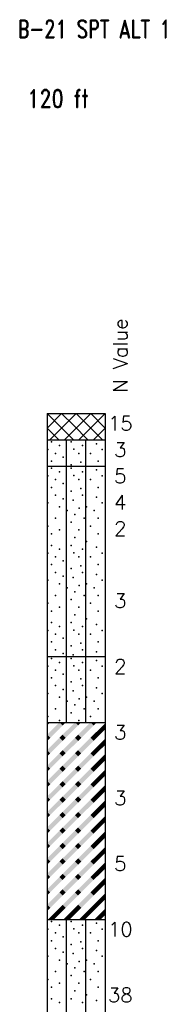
# Model space of a CAD drawing. Extents: x -973 to -50, y -112 to 38.
# Tile 7 of 16: x -658 to -648, y -37 to 37. Entities that reach past the tile are written whole.
import ezdxf
from ezdxf.enums import TextEntityAlignment as Align

# ---------------------------------------------------------------- set-up
doc = ezdxf.new("R2010")
doc.units = 0
doc.header["$MEASUREMENT"] = 0
doc.linetypes.add('SOLID', pattern=[0])
doc.layers.get('0').update_dxf_attribs({"linetype": 'SOLID'})
doc.styles.add('ROMAND', font='romand', dxfattribs={"height": 1})
doc.styles.get("Standard").update_dxf_attribs({"font": 'romans.shx'})

msp = doc.modelspace()

# ---------------------------------------------------------------- linework, layer by layer
for p, q in [((-656.194, 7.5), (-656.194, -92.5)), ((-656.194, 7.5), (-651.782, 7.5)), ((-656.194, 6.397), (-655.091, 7.5)), ((-656.194, 7.5), (-656.194, 7.5)), ((-656.194, 7.5), (-654.194, 5.5)), ((-655.988, 5.5), (-653.988, 7.5)), ((-655.091, 7.5), (-654.176, 6.585)), ((-654.885, 5.5), (-652.885, 7.5)), ((-653.988, 7.5), (-652.159, 5.671)), ((-653.782, 5.5), (-651.782, 7.5)), ((-652.885, 7.5), (-651.782, 6.397)), ((-651.782, 7.5), (-651.782, -92.5)), ((-651.782, 7.5), (-651.782, 7.5)), ((-656.194, 6.397), (-655.297, 5.5)), ((-654.176, 6.585), (-653.091, 5.5)), ((-652.679, 5.5), (-651.782, 6.397)), ((-656.194, 5.5), (-651.782, 5.5)), ((-654.724, 3.5), (-654.724, 5.5)), ((-653.253, 3.5), (-653.253, 5.5)), ((-652.159, 5.671), (-651.988, 5.5)), ((-656.194, 3.5), (-651.782, 3.5)), ((-654.724, -11), (-654.724, 3.5)), ((-653.253, -11), (-653.253, 3.5)), ((-656.194, -11), (-651.782, -11)), ((-654.724, -16), (-654.724, -11)), ((-653.253, -16), (-653.253, -11)), ((-656.194, -16), (-651.782, -16)), ((-656.194, -31), (-651.782, -31)), ((-654.724, -41), (-654.724, -31)), ((-653.253, -41), (-653.253, -31))]:
    msp.add_line(p, q)
for p in [(-655.849, 5.353), (-654.378, 5.353), (-656.143, 4.765), (-655.26, 5.059), (-654.176, 4.791), (-653.496, 5.059), (-652.44, 5.206), (-652.025, 4.765), (-655.849, 3.882), (-655.554, 4.471), (-654.966, 4.176), (-653.79, 4.471), (-653.641, 3.802), (-652.907, 4.471), (-652.319, 3.882), (-655.849, 3.353), (-655.26, 3.059), (-654.378, 3.588), (-654.378, 3.353), (-653.496, 3.059), (-652.44, 3.206), (-656.143, 2.765), (-655.554, 2.471), (-654.176, 2.791), (-653.79, 2.471), (-652.907, 2.471), (-652.025, 2.765), (-655.849, 1.882), (-654.966, 2.176), (-654.378, 1.588), (-653.641, 1.802), (-652.319, 1.882), (-655.554, 1.294), (-654.966, 1), (-654.216, 0.906), (-653.496, 1.294), (-652.453, 1.134), (-656.143, 0.706), (-655.26, 0.412), (-654.672, 0.118), (-653.761, 0.291), (-653.201, 0.412), (-652.613, 0.118), (-652.025, 0.706), (-655.554, -0.471), (-654.084, -0.176), (-653.387, -0.471), (-652.319, -0.471), (-656.143, -1.059), (-655.26, -1.353), (-654.378, -0.765), (-653.79, -1.353), (-652.907, -1.059), (-655.849, -1.647), (-654.084, -1.941), (-653.201, -2.235), (-652.319, -1.647), (-655.849, -2.529), (-655.26, -2.824), (-654.378, -2.529), (-653.496, -2.824), (-652.44, -2.676), (-656.143, -3.118), (-655.554, -3.412), (-654.966, -3.706), (-654.176, -3.091), (-653.79, -3.412), (-652.907, -3.412), (-652.025, -3.118), (-655.849, -4), (-654.378, -4.294), (-653.641, -4.08), (-652.319, -4), (-656.143, -5.176), (-655.554, -4.588), (-654.966, -4.882), (-654.216, -4.976), (-653.496, -4.588), (-652.453, -4.749), (-652.025, -5.176), (-655.26, -5.471), (-654.672, -5.765), (-653.761, -5.591), (-653.201, -5.471), (-652.613, -5.765), (-655.554, -6.353), (-654.378, -6.647), (-654.084, -6.059), (-653.387, -6.353), (-652.319, -6.353), (-656.143, -6.941), (-655.26, -7.235), (-653.79, -7.235), (-652.907, -6.941), (-655.849, -7.529), (-654.084, -7.824), (-653.201, -8.118), (-652.319, -7.529), (-655.849, -8.412), (-655.26, -8.706), (-654.378, -8.412), (-654.176, -8.973), (-653.496, -8.706), (-652.44, -8.559), (-656.143, -9), (-655.554, -9.294), (-654.966, -9.588), (-653.79, -9.294), (-652.907, -9.294), (-652.025, -9), (-655.849, -9.882), (-655.554, -10.471), (-654.378, -10.176), (-653.641, -9.963), (-653.496, -10.471), (-652.319, -9.882), (-655.849, -11.147), (-654.966, -10.765), (-654.378, -11.147), (-654.216, -10.858), (-652.453, -10.631), (-656.143, -11.735), (-655.26, -11.441), (-654.176, -11.709), (-653.496, -11.441), (-652.44, -11.294), (-652.025, -11.735), (-655.849, -12.618), (-655.554, -12.029), (-654.966, -12.324), (-653.79, -12.029), (-653.641, -12.698), (-652.907, -12.029), (-652.319, -12.618), (-655.554, -13.206), (-654.378, -12.912), (-653.496, -13.206), (-652.453, -13.366), (-656.143, -13.794), (-655.26, -14.088), (-654.966, -13.5), (-654.216, -13.594), (-653.761, -14.209), (-653.201, -14.088), (-652.025, -13.794), (-655.554, -14.971), (-654.672, -14.382), (-654.084, -14.676), (-653.387, -14.971), (-652.613, -14.382), (-652.319, -14.971), (-656.143, -15.559), (-654.378, -15.265), (-652.907, -15.559), (-655.26, -15.853), (-653.79, -15.853), (-655.849, -31.147), (-655.26, -31.441), (-654.378, -31.147), (-653.496, -31.441), (-652.44, -31.294), (-656.143, -31.735), (-655.554, -32.029), (-654.176, -31.709), (-653.79, -32.029), (-652.907, -32.029), (-652.025, -31.735), (-655.849, -32.618), (-654.966, -32.324), (-654.378, -32.912), (-653.641, -32.698), (-652.319, -32.618), (-655.554, -33.206), (-654.966, -33.5), (-654.216, -33.594), (-653.496, -33.206), (-652.453, -33.366), (-656.143, -33.794), (-655.26, -34.088), (-654.672, -34.382), (-653.761, -34.209), (-653.201, -34.088), (-652.613, -34.382), (-652.025, -33.794), (-655.554, -34.971), (-654.084, -34.676), (-653.387, -34.971), (-652.319, -34.971), (-656.143, -35.559), (-655.26, -35.853), (-654.378, -35.265), (-653.79, -35.853), (-652.907, -35.559), (-655.849, -36.147), (-654.084, -36.441), (-652.319, -36.147), (-655.849, -37.029), (-655.26, -37.324), (-654.378, -37.029), (-653.496, -37.324), (-653.201, -36.735), (-652.44, -37.176)]:
    msp.add_point(p)
for points in [[(-656.194, -16.941), (-655.018, -16.235), (-656.194, -16.941), (-655.253, -16)], [(-656.194, -16), (-655.959, -16), (-656.194, -16), (-656.194, -16.235)], [(-656.194, -16.941), (-655.959, -17.176), (-656.194, -16.941), (-655.018, -16.235)], [(-655.018, -16.235), (-655.018, -16), (-655.018, -16.235), (-655.253, -16)], [(-655.018, -16.941), (-653.841, -16.235), (-655.018, -16.941), (-654.076, -16)], [(-655.018, -16), (-654.782, -16), (-655.018, -16), (-655.018, -16.235)], [(-655.018, -16.941), (-654.782, -17.176), (-655.018, -16.941), (-653.841, -16.235)], [(-653.841, -16.235), (-653.841, -16), (-653.841, -16.235), (-654.076, -16)], [(-653.841, -16.941), (-652.665, -16.235), (-653.841, -16.941), (-652.9, -16)], [(-653.841, -16), (-653.606, -16), (-653.841, -16), (-653.841, -16.235)], [(-653.841, -16.941), (-653.606, -17.176), (-653.841, -16.941), (-652.665, -16.235)], [(-652.665, -16.235), (-652.665, -16), (-652.665, -16.235), (-652.9, -16)], [(-652.665, -16), (-652.429, -16), (-652.665, -16), (-652.665, -16.235)], [(-652.665, -16.941), (-651.782, -16.529), (-652.665, -16.941), (-651.782, -16.059)], [(-656.194, -16.941), (-656.194, -17.176), (-656.194, -16.941), (-655.959, -17.176)], [(-656.194, -18.118), (-655.018, -17.412), (-656.194, -18.118), (-655.253, -17.176)], [(-656.194, -17.176), (-655.959, -17.176), (-656.194, -17.176), (-656.194, -17.412)], [(-655.018, -16.941), (-655.018, -17.176), (-655.018, -16.941), (-655.253, -17.176)], [(-655.018, -17.412), (-655.018, -17.176), (-655.018, -17.412), (-655.253, -17.176)], [(-655.018, -16.941), (-655.018, -17.176), (-655.018, -16.941), (-654.782, -17.176)], [(-655.018, -18.118), (-653.841, -17.412), (-655.018, -18.118), (-654.076, -17.176)], [(-655.018, -17.176), (-654.782, -17.176), (-655.018, -17.176), (-655.018, -17.412)], [(-653.841, -16.941), (-653.841, -17.176), (-653.841, -16.941), (-654.076, -17.176)], [(-653.841, -17.412), (-653.841, -17.176), (-653.841, -17.412), (-654.076, -17.176)], [(-653.841, -16.941), (-653.841, -17.176), (-653.841, -16.941), (-653.606, -17.176)], [(-653.841, -18.118), (-652.665, -17.412), (-653.841, -18.118), (-652.9, -17.176)], [(-653.841, -17.176), (-653.606, -17.176), (-653.841, -17.176), (-653.841, -17.412)], [(-652.665, -16.941), (-652.665, -17.176), (-652.665, -16.941), (-652.9, -17.176)], [(-652.665, -17.412), (-652.665, -17.176), (-652.665, -17.412), (-652.9, -17.176)], [(-652.665, -16.941), (-652.429, -17.176), (-652.665, -16.941), (-651.782, -16.529)], [(-652.665, -16.941), (-652.665, -17.176), (-652.665, -16.941), (-652.429, -17.176)], [(-652.665, -17.176), (-652.429, -17.176), (-652.665, -17.176), (-652.665, -17.412)], [(-656.194, -18.118), (-655.959, -18.353), (-656.194, -18.118), (-655.018, -17.412)], [(-655.018, -18.118), (-654.782, -18.353), (-655.018, -18.118), (-653.841, -17.412)], [(-653.841, -18.118), (-653.606, -18.353), (-653.841, -18.118), (-652.665, -17.412)], [(-652.665, -18.118), (-651.782, -17.706), (-652.665, -18.118), (-651.782, -17.235)], [(-652.665, -18.118), (-652.429, -18.353), (-652.665, -18.118), (-651.782, -17.706)], [(-656.194, -18.118), (-656.194, -18.353), (-656.194, -18.118), (-655.959, -18.353)], [(-656.194, -19.294), (-655.018, -18.588), (-656.194, -19.294), (-655.253, -18.353)], [(-656.194, -18.353), (-655.959, -18.353), (-656.194, -18.353), (-656.194, -18.588)], [(-656.194, -19.294), (-655.959, -19.529), (-656.194, -19.294), (-655.018, -18.588)], [(-655.018, -18.118), (-655.018, -18.353), (-655.018, -18.118), (-655.253, -18.353)], [(-655.018, -18.588), (-655.018, -18.353), (-655.018, -18.588), (-655.253, -18.353)], [(-655.018, -18.118), (-655.018, -18.353), (-655.018, -18.118), (-654.782, -18.353)], [(-655.018, -19.294), (-653.841, -18.588), (-655.018, -19.294), (-654.076, -18.353)], [(-655.018, -18.353), (-654.782, -18.353), (-655.018, -18.353), (-655.018, -18.588)], [(-655.018, -19.294), (-654.782, -19.529), (-655.018, -19.294), (-653.841, -18.588)], [(-653.841, -18.118), (-653.841, -18.353), (-653.841, -18.118), (-654.076, -18.353)], [(-653.841, -18.588), (-653.841, -18.353), (-653.841, -18.588), (-654.076, -18.353)], [(-653.841, -18.118), (-653.841, -18.353), (-653.841, -18.118), (-653.606, -18.353)], [(-653.841, -19.294), (-652.665, -18.588), (-653.841, -19.294), (-652.9, -18.353)], [(-653.841, -18.353), (-653.606, -18.353), (-653.841, -18.353), (-653.841, -18.588)], [(-653.841, -19.294), (-653.606, -19.529), (-653.841, -19.294), (-652.665, -18.588)], [(-652.665, -18.118), (-652.665, -18.353), (-652.665, -18.118), (-652.9, -18.353)], [(-652.665, -18.588), (-652.665, -18.353), (-652.665, -18.588), (-652.9, -18.353)], [(-652.665, -18.118), (-652.665, -18.353), (-652.665, -18.118), (-652.429, -18.353)], [(-652.665, -18.353), (-652.429, -18.353), (-652.665, -18.353), (-652.665, -18.588)], [(-652.665, -19.294), (-651.782, -18.882), (-652.665, -19.294), (-651.782, -18.412)], [(-656.194, -19.294), (-656.194, -19.529), (-656.194, -19.294), (-655.959, -19.529)], [(-655.018, -19.294), (-655.018, -19.529), (-655.018, -19.294), (-655.253, -19.529)], [(-655.018, -19.294), (-655.018, -19.529), (-655.018, -19.294), (-654.782, -19.529)], [(-653.841, -19.294), (-653.841, -19.529), (-653.841, -19.294), (-654.076, -19.529)], [(-653.841, -19.294), (-653.841, -19.529), (-653.841, -19.294), (-653.606, -19.529)], [(-652.665, -19.294), (-652.665, -19.529), (-652.665, -19.294), (-652.9, -19.529)], [(-652.665, -19.294), (-652.429, -19.529), (-652.665, -19.294), (-651.782, -18.882)], [(-652.665, -19.294), (-652.665, -19.529), (-652.665, -19.294), (-652.429, -19.529)], [(-656.194, -20.471), (-655.018, -19.765), (-656.194, -20.471), (-655.253, -19.529)], [(-656.194, -19.529), (-655.959, -19.529), (-656.194, -19.529), (-656.194, -19.765)], [(-656.194, -20.471), (-655.959, -20.706), (-656.194, -20.471), (-655.018, -19.765)], [(-655.018, -19.765), (-655.018, -19.529), (-655.018, -19.765), (-655.253, -19.529)], [(-655.018, -20.471), (-653.841, -19.765), (-655.018, -20.471), (-654.076, -19.529)], [(-655.018, -19.529), (-654.782, -19.529), (-655.018, -19.529), (-655.018, -19.765)], [(-655.018, -20.471), (-654.782, -20.706), (-655.018, -20.471), (-653.841, -19.765)], [(-653.841, -19.765), (-653.841, -19.529), (-653.841, -19.765), (-654.076, -19.529)], [(-653.841, -20.471), (-652.665, -19.765), (-653.841, -20.471), (-652.9, -19.529)], [(-653.841, -19.529), (-653.606, -19.529), (-653.841, -19.529), (-653.841, -19.765)], [(-653.841, -20.471), (-653.606, -20.706), (-653.841, -20.471), (-652.665, -19.765)], [(-652.665, -19.765), (-652.665, -19.529), (-652.665, -19.765), (-652.9, -19.529)], [(-652.665, -19.529), (-652.429, -19.529), (-652.665, -19.529), (-652.665, -19.765)], [(-652.665, -20.471), (-651.782, -20.059), (-652.665, -20.471), (-651.782, -19.588)], [(-652.665, -20.471), (-652.429, -20.706), (-652.665, -20.471), (-651.782, -20.059)], [(-656.194, -20.471), (-656.194, -20.706), (-656.194, -20.471), (-655.959, -20.706)], [(-656.194, -21.647), (-655.018, -20.941), (-656.194, -21.647), (-655.253, -20.706)], [(-656.194, -20.706), (-655.959, -20.706), (-656.194, -20.706), (-656.194, -20.941)], [(-656.194, -21.647), (-655.959, -21.882), (-656.194, -21.647), (-655.018, -20.941)], [(-655.018, -20.471), (-655.018, -20.706), (-655.018, -20.471), (-655.253, -20.706)], [(-655.018, -20.941), (-655.018, -20.706), (-655.018, -20.941), (-655.253, -20.706)], [(-655.018, -20.471), (-655.018, -20.706), (-655.018, -20.471), (-654.782, -20.706)], [(-655.018, -21.647), (-653.841, -20.941), (-655.018, -21.647), (-654.076, -20.706)], [(-655.018, -20.706), (-654.782, -20.706), (-655.018, -20.706), (-655.018, -20.941)], [(-655.018, -21.647), (-654.782, -21.882), (-655.018, -21.647), (-653.841, -20.941)], [(-653.841, -20.471), (-653.841, -20.706), (-653.841, -20.471), (-654.076, -20.706)], [(-653.841, -20.941), (-653.841, -20.706), (-653.841, -20.941), (-654.076, -20.706)], [(-653.841, -20.471), (-653.841, -20.706), (-653.841, -20.471), (-653.606, -20.706)], [(-653.841, -21.647), (-652.665, -20.941), (-653.841, -21.647), (-652.9, -20.706)], [(-653.841, -20.706), (-653.606, -20.706), (-653.841, -20.706), (-653.841, -20.941)], [(-653.841, -21.647), (-653.606, -21.882), (-653.841, -21.647), (-652.665, -20.941)], [(-652.665, -20.471), (-652.665, -20.706), (-652.665, -20.471), (-652.9, -20.706)], [(-652.665, -20.941), (-652.665, -20.706), (-652.665, -20.941), (-652.9, -20.706)], [(-652.665, -20.471), (-652.665, -20.706), (-652.665, -20.471), (-652.429, -20.706)], [(-652.665, -20.706), (-652.429, -20.706), (-652.665, -20.706), (-652.665, -20.941)], [(-652.665, -21.647), (-651.782, -21.235), (-652.665, -21.647), (-651.782, -20.765)], [(-656.194, -21.647), (-656.194, -21.882), (-656.194, -21.647), (-655.959, -21.882)], [(-655.018, -21.647), (-655.018, -21.882), (-655.018, -21.647), (-655.253, -21.882)], [(-655.018, -21.647), (-655.018, -21.882), (-655.018, -21.647), (-654.782, -21.882)], [(-653.841, -21.647), (-653.841, -21.882), (-653.841, -21.647), (-654.076, -21.882)], [(-653.841, -21.647), (-653.841, -21.882), (-653.841, -21.647), (-653.606, -21.882)], [(-652.665, -21.647), (-652.665, -21.882), (-652.665, -21.647), (-652.9, -21.882)], [(-652.665, -21.647), (-652.429, -21.882), (-652.665, -21.647), (-651.782, -21.235)], [(-652.665, -21.647), (-652.665, -21.882), (-652.665, -21.647), (-652.429, -21.882)], [(-656.194, -22.824), (-655.018, -22.118), (-656.194, -22.824), (-655.253, -21.882)], [(-656.194, -21.882), (-655.959, -21.882), (-656.194, -21.882), (-656.194, -22.118)], [(-656.194, -22.824), (-655.959, -23.059), (-656.194, -22.824), (-655.018, -22.118)], [(-655.018, -22.118), (-655.018, -21.882), (-655.018, -22.118), (-655.253, -21.882)], [(-655.018, -22.824), (-653.841, -22.118), (-655.018, -22.824), (-654.076, -21.882)], [(-655.018, -21.882), (-654.782, -21.882), (-655.018, -21.882), (-655.018, -22.118)], [(-655.018, -22.824), (-654.782, -23.059), (-655.018, -22.824), (-653.841, -22.118)], [(-653.841, -22.118), (-653.841, -21.882), (-653.841, -22.118), (-654.076, -21.882)], [(-653.841, -22.824), (-652.665, -22.118), (-653.841, -22.824), (-652.9, -21.882)], [(-653.841, -21.882), (-653.606, -21.882), (-653.841, -21.882), (-653.841, -22.118)], [(-653.841, -22.824), (-653.606, -23.059), (-653.841, -22.824), (-652.665, -22.118)], [(-652.665, -22.118), (-652.665, -21.882), (-652.665, -22.118), (-652.9, -21.882)], [(-652.665, -21.882), (-652.429, -21.882), (-652.665, -21.882), (-652.665, -22.118)], [(-652.665, -22.824), (-651.782, -22.412), (-652.665, -22.824), (-651.782, -21.941)], [(-652.665, -22.824), (-652.429, -23.059), (-652.665, -22.824), (-651.782, -22.412)], [(-656.194, -22.824), (-656.194, -23.059), (-656.194, -22.824), (-655.959, -23.059)], [(-656.194, -24), (-655.018, -23.294), (-656.194, -24), (-655.253, -23.059)], [(-656.194, -23.059), (-655.959, -23.059), (-656.194, -23.059), (-656.194, -23.294)], [(-655.018, -22.824), (-655.018, -23.059), (-655.018, -22.824), (-655.253, -23.059)], [(-655.018, -23.294), (-655.018, -23.059), (-655.018, -23.294), (-655.253, -23.059)], [(-655.018, -22.824), (-655.018, -23.059), (-655.018, -22.824), (-654.782, -23.059)], [(-655.018, -24), (-653.841, -23.294), (-655.018, -24), (-654.076, -23.059)], [(-655.018, -23.059), (-654.782, -23.059), (-655.018, -23.059), (-655.018, -23.294)], [(-653.841, -22.824), (-653.841, -23.059), (-653.841, -22.824), (-654.076, -23.059)], [(-653.841, -23.294), (-653.841, -23.059), (-653.841, -23.294), (-654.076, -23.059)], [(-653.841, -22.824), (-653.841, -23.059), (-653.841, -22.824), (-653.606, -23.059)], [(-653.841, -24), (-652.665, -23.294), (-653.841, -24), (-652.9, -23.059)], [(-653.841, -23.059), (-653.606, -23.059), (-653.841, -23.059), (-653.841, -23.294)], [(-652.665, -22.824), (-652.665, -23.059), (-652.665, -22.824), (-652.9, -23.059)], [(-652.665, -23.294), (-652.665, -23.059), (-652.665, -23.294), (-652.9, -23.059)], [(-652.665, -22.824), (-652.665, -23.059), (-652.665, -22.824), (-652.429, -23.059)], [(-652.665, -23.059), (-652.429, -23.059), (-652.665, -23.059), (-652.665, -23.294)], [(-652.665, -24), (-651.782, -23.588), (-652.665, -24), (-651.782, -23.118)], [(-656.194, -24), (-655.959, -24.235), (-656.194, -24), (-655.018, -23.294)], [(-655.018, -24), (-654.782, -24.235), (-655.018, -24), (-653.841, -23.294)], [(-653.841, -24), (-653.606, -24.235), (-653.841, -24), (-652.665, -23.294)], [(-652.665, -24), (-652.429, -24.235), (-652.665, -24), (-651.782, -23.588)], [(-656.194, -24), (-656.194, -24.235), (-656.194, -24), (-655.959, -24.235)], [(-656.194, -25.176), (-655.018, -24.471), (-656.194, -25.176), (-655.253, -24.235)], [(-656.194, -24.235), (-655.959, -24.235), (-656.194, -24.235), (-656.194, -24.471)], [(-656.194, -25.176), (-655.959, -25.412), (-656.194, -25.176), (-655.018, -24.471)], [(-655.018, -24), (-655.018, -24.235), (-655.018, -24), (-655.253, -24.235)], [(-655.018, -24.471), (-655.018, -24.235), (-655.018, -24.471), (-655.253, -24.235)], [(-655.018, -24), (-655.018, -24.235), (-655.018, -24), (-654.782, -24.235)], [(-655.018, -25.176), (-653.841, -24.471), (-655.018, -25.176), (-654.076, -24.235)], [(-655.018, -24.235), (-654.782, -24.235), (-655.018, -24.235), (-655.018, -24.471)], [(-655.018, -25.176), (-654.782, -25.412), (-655.018, -25.176), (-653.841, -24.471)], [(-653.841, -24), (-653.841, -24.235), (-653.841, -24), (-654.076, -24.235)], [(-653.841, -24.471), (-653.841, -24.235), (-653.841, -24.471), (-654.076, -24.235)], [(-653.841, -24), (-653.841, -24.235), (-653.841, -24), (-653.606, -24.235)], [(-653.841, -25.176), (-652.665, -24.471), (-653.841, -25.176), (-652.9, -24.235)], [(-653.841, -24.235), (-653.606, -24.235), (-653.841, -24.235), (-653.841, -24.471)], [(-653.841, -25.176), (-653.606, -25.412), (-653.841, -25.176), (-652.665, -24.471)], [(-652.665, -24), (-652.665, -24.235), (-652.665, -24), (-652.9, -24.235)], [(-652.665, -24.471), (-652.665, -24.235), (-652.665, -24.471), (-652.9, -24.235)], [(-652.665, -24), (-652.665, -24.235), (-652.665, -24), (-652.429, -24.235)], [(-652.665, -24.235), (-652.429, -24.235), (-652.665, -24.235), (-652.665, -24.471)], [(-652.665, -25.176), (-651.782, -24.765), (-652.665, -25.176), (-651.782, -24.294)], [(-656.194, -25.176), (-656.194, -25.412), (-656.194, -25.176), (-655.959, -25.412)], [(-656.194, -26.353), (-655.018, -25.647), (-656.194, -26.353), (-655.253, -25.412)], [(-656.194, -25.412), (-655.959, -25.412), (-656.194, -25.412), (-656.194, -25.647)], [(-655.018, -25.176), (-655.018, -25.412), (-655.018, -25.176), (-655.253, -25.412)], [(-655.018, -25.647), (-655.018, -25.412), (-655.018, -25.647), (-655.253, -25.412)], [(-655.018, -25.176), (-655.018, -25.412), (-655.018, -25.176), (-654.782, -25.412)], [(-655.018, -26.353), (-653.841, -25.647), (-655.018, -26.353), (-654.076, -25.412)], [(-655.018, -25.412), (-654.782, -25.412), (-655.018, -25.412), (-655.018, -25.647)], [(-653.841, -25.176), (-653.841, -25.412), (-653.841, -25.176), (-654.076, -25.412)], [(-653.841, -25.647), (-653.841, -25.412), (-653.841, -25.647), (-654.076, -25.412)], [(-653.841, -25.176), (-653.841, -25.412), (-653.841, -25.176), (-653.606, -25.412)], [(-653.841, -26.353), (-652.665, -25.647), (-653.841, -26.353), (-652.9, -25.412)], [(-653.841, -25.412), (-653.606, -25.412), (-653.841, -25.412), (-653.841, -25.647)], [(-652.665, -25.176), (-652.665, -25.412), (-652.665, -25.176), (-652.9, -25.412)], [(-652.665, -25.647), (-652.665, -25.412), (-652.665, -25.647), (-652.9, -25.412)], [(-652.665, -25.176), (-652.429, -25.412), (-652.665, -25.176), (-651.782, -24.765)], [(-652.665, -25.176), (-652.665, -25.412), (-652.665, -25.176), (-652.429, -25.412)], [(-652.665, -25.412), (-652.429, -25.412), (-652.665, -25.412), (-652.665, -25.647)], [(-652.665, -26.353), (-651.782, -25.941), (-652.665, -26.353), (-651.782, -25.471)], [(-656.194, -26.353), (-655.959, -26.588), (-656.194, -26.353), (-655.018, -25.647)], [(-655.018, -26.353), (-654.782, -26.588), (-655.018, -26.353), (-653.841, -25.647)], [(-653.841, -26.353), (-653.606, -26.588), (-653.841, -26.353), (-652.665, -25.647)], [(-652.665, -26.353), (-652.429, -26.588), (-652.665, -26.353), (-651.782, -25.941)], [(-656.194, -26.353), (-656.194, -26.588), (-656.194, -26.353), (-655.959, -26.588)], [(-656.194, -27.529), (-655.018, -26.824), (-656.194, -27.529), (-655.253, -26.588)], [(-656.194, -26.588), (-655.959, -26.588), (-656.194, -26.588), (-656.194, -26.824)], [(-656.194, -27.529), (-655.959, -27.765), (-656.194, -27.529), (-655.018, -26.824)], [(-655.018, -26.353), (-655.018, -26.588), (-655.018, -26.353), (-655.253, -26.588)], [(-655.018, -26.824), (-655.018, -26.588), (-655.018, -26.824), (-655.253, -26.588)], [(-655.018, -26.353), (-655.018, -26.588), (-655.018, -26.353), (-654.782, -26.588)], [(-655.018, -27.529), (-653.841, -26.824), (-655.018, -27.529), (-654.076, -26.588)], [(-655.018, -26.588), (-654.782, -26.588), (-655.018, -26.588), (-655.018, -26.824)], [(-655.018, -27.529), (-654.782, -27.765), (-655.018, -27.529), (-653.841, -26.824)], [(-653.841, -26.353), (-653.841, -26.588), (-653.841, -26.353), (-654.076, -26.588)], [(-653.841, -26.824), (-653.841, -26.588), (-653.841, -26.824), (-654.076, -26.588)], [(-653.841, -26.353), (-653.841, -26.588), (-653.841, -26.353), (-653.606, -26.588)], [(-653.841, -27.529), (-652.665, -26.824), (-653.841, -27.529), (-652.9, -26.588)], [(-653.841, -26.588), (-653.606, -26.588), (-653.841, -26.588), (-653.841, -26.824)], [(-653.841, -27.529), (-653.606, -27.765), (-653.841, -27.529), (-652.665, -26.824)], [(-652.665, -26.353), (-652.665, -26.588), (-652.665, -26.353), (-652.9, -26.588)], [(-652.665, -26.824), (-652.665, -26.588), (-652.665, -26.824), (-652.9, -26.588)], [(-652.665, -26.353), (-652.665, -26.588), (-652.665, -26.353), (-652.429, -26.588)], [(-652.665, -26.588), (-652.429, -26.588), (-652.665, -26.588), (-652.665, -26.824)], [(-652.665, -27.529), (-651.782, -27.118), (-652.665, -27.529), (-651.782, -26.647)], [(-656.194, -27.529), (-656.194, -27.765), (-656.194, -27.529), (-655.959, -27.765)], [(-655.018, -27.529), (-655.018, -27.765), (-655.018, -27.529), (-655.253, -27.765)], [(-655.018, -27.529), (-655.018, -27.765), (-655.018, -27.529), (-654.782, -27.765)], [(-653.841, -27.529), (-653.841, -27.765), (-653.841, -27.529), (-654.076, -27.765)], [(-653.841, -27.529), (-653.841, -27.765), (-653.841, -27.529), (-653.606, -27.765)], [(-652.665, -27.529), (-652.665, -27.765), (-652.665, -27.529), (-652.9, -27.765)], [(-652.665, -27.529), (-652.429, -27.765), (-652.665, -27.529), (-651.782, -27.118)], [(-652.665, -27.529), (-652.665, -27.765), (-652.665, -27.529), (-652.429, -27.765)], [(-656.194, -28.706), (-655.018, -28), (-656.194, -28.706), (-655.253, -27.765)], [(-656.194, -27.765), (-655.959, -27.765), (-656.194, -27.765), (-656.194, -28)], [(-656.194, -28.706), (-655.959, -28.941), (-656.194, -28.706), (-655.018, -28)], [(-655.018, -28), (-655.018, -27.765), (-655.018, -28), (-655.253, -27.765)], [(-655.018, -28.706), (-653.841, -28), (-655.018, -28.706), (-654.076, -27.765)], [(-655.018, -27.765), (-654.782, -27.765), (-655.018, -27.765), (-655.018, -28)], [(-655.018, -28.706), (-654.782, -28.941), (-655.018, -28.706), (-653.841, -28)], [(-653.841, -28), (-653.841, -27.765), (-653.841, -28), (-654.076, -27.765)], [(-653.841, -28.706), (-652.665, -28), (-653.841, -28.706), (-652.9, -27.765)], [(-653.841, -27.765), (-653.606, -27.765), (-653.841, -27.765), (-653.841, -28)], [(-653.841, -28.706), (-653.606, -28.941), (-653.841, -28.706), (-652.665, -28)], [(-652.665, -28), (-652.665, -27.765), (-652.665, -28), (-652.9, -27.765)], [(-652.665, -27.765), (-652.429, -27.765), (-652.665, -27.765), (-652.665, -28)], [(-652.665, -28.706), (-651.782, -28.294), (-652.665, -28.706), (-651.782, -27.824)], [(-652.665, -28.706), (-652.429, -28.941), (-652.665, -28.706), (-651.782, -28.294)], [(-656.194, -28.706), (-656.194, -28.941), (-656.194, -28.706), (-655.959, -28.941)], [(-656.194, -29.882), (-655.018, -29.176), (-656.194, -29.882), (-655.253, -28.941)], [(-656.194, -28.941), (-655.959, -28.941), (-656.194, -28.941), (-656.194, -29.176)], [(-656.194, -29.882), (-655.959, -30.118), (-656.194, -29.882), (-655.018, -29.176)], [(-655.018, -28.706), (-655.018, -28.941), (-655.018, -28.706), (-655.253, -28.941)], [(-655.018, -29.176), (-655.018, -28.941), (-655.018, -29.176), (-655.253, -28.941)], [(-655.018, -28.706), (-655.018, -28.941), (-655.018, -28.706), (-654.782, -28.941)], [(-655.018, -29.882), (-653.841, -29.176), (-655.018, -29.882), (-654.076, -28.941)], [(-655.018, -28.941), (-654.782, -28.941), (-655.018, -28.941), (-655.018, -29.176)], [(-655.018, -29.882), (-654.782, -30.118), (-655.018, -29.882), (-653.841, -29.176)], [(-653.841, -28.706), (-653.841, -28.941), (-653.841, -28.706), (-654.076, -28.941)], [(-653.841, -29.176), (-653.841, -28.941), (-653.841, -29.176), (-654.076, -28.941)], [(-653.841, -28.706), (-653.841, -28.941), (-653.841, -28.706), (-653.606, -28.941)], [(-653.841, -29.882), (-652.665, -29.176), (-653.841, -29.882), (-652.9, -28.941)], [(-653.841, -28.941), (-653.606, -28.941), (-653.841, -28.941), (-653.841, -29.176)], [(-653.841, -29.882), (-653.606, -30.118), (-653.841, -29.882), (-652.665, -29.176)], [(-652.665, -28.706), (-652.665, -28.941), (-652.665, -28.706), (-652.9, -28.941)], [(-652.665, -29.176), (-652.665, -28.941), (-652.665, -29.176), (-652.9, -28.941)], [(-652.665, -28.706), (-652.665, -28.941), (-652.665, -28.706), (-652.429, -28.941)], [(-652.665, -28.941), (-652.429, -28.941), (-652.665, -28.941), (-652.665, -29.176)], [(-652.665, -29.882), (-651.782, -29.471), (-652.665, -29.882), (-651.782, -29)], [(-656.194, -29.882), (-656.194, -30.118), (-656.194, -29.882), (-655.959, -30.118)], [(-655.018, -29.882), (-655.018, -30.118), (-655.018, -29.882), (-655.253, -30.118)], [(-655.018, -29.882), (-655.018, -30.118), (-655.018, -29.882), (-654.782, -30.118)], [(-653.841, -29.882), (-653.841, -30.118), (-653.841, -29.882), (-654.076, -30.118)], [(-653.841, -29.882), (-653.841, -30.118), (-653.841, -29.882), (-653.606, -30.118)], [(-652.665, -29.882), (-652.665, -30.118), (-652.665, -29.882), (-652.9, -30.118)], [(-652.665, -29.882), (-652.429, -30.118), (-652.665, -29.882), (-651.782, -29.471)], [(-652.665, -29.882), (-652.665, -30.118), (-652.665, -29.882), (-652.429, -30.118)], [(-656.194, -30.118), (-655.959, -30.118), (-656.194, -30.118), (-656.194, -30.353)], [(-655.253, -30.118), (-656.135, -31), (-655.253, -30.118), (-655.665, -31)], [(-655.253, -30.118), (-655.665, -31), (-655.253, -30.118), (-655.018, -30.353)], [(-655.018, -30.353), (-655.018, -30.118), (-655.018, -30.353), (-655.253, -30.118)], [(-655.018, -30.118), (-654.782, -30.118), (-655.018, -30.118), (-655.018, -30.353)], [(-654.076, -30.118), (-654.959, -31), (-654.076, -30.118), (-654.488, -31)], [(-654.076, -30.118), (-654.488, -31), (-654.076, -30.118), (-653.841, -30.353)], [(-653.841, -30.353), (-653.841, -30.118), (-653.841, -30.353), (-654.076, -30.118)], [(-653.841, -30.118), (-653.606, -30.118), (-653.841, -30.118), (-653.841, -30.353)], [(-652.9, -30.118), (-653.782, -31), (-652.9, -30.118), (-653.312, -31)], [(-652.9, -30.118), (-653.312, -31), (-652.9, -30.118), (-652.665, -30.353)], [(-652.665, -30.353), (-652.665, -30.118), (-652.665, -30.353), (-652.9, -30.118)], [(-652.665, -30.118), (-652.429, -30.118), (-652.665, -30.118), (-652.665, -30.353)], [(-651.782, -30.647), (-651.782, -30.176), (-652.135, -31), (-652.606, -31)]]:
    msp.add_solid(points)

# ---------------------------------------------------------------- texts
at = {"style": 'ROMAND', "width": 0.78}
for s, height, p in [('B-21 SPT ALT 1', 1.36765, (-658.417, 36.765)), ('120 ft', 1.3676, (-657.682, 31.471))]:
    msp.add_text(s, height=height, dxfattribs=at).set_placement(p, align=Align.MIDDLE_LEFT)
msp.add_text('N Value', height=1.0941, rotation=90).set_placement((-650.638, 11.912), align=Align.MIDDLE_CENTER)
for s, height, p in [('15', 1.0941, (-650.638, 6.75)), ('3', 1.094, (-650.638, 4.75)), ('5', 1.094, (-650.638, 2.75)), ('4', 1.094, (-650.638, 0.75)), ('2', 1.094, (-650.638, -1.25)), ('3', 1.094, (-650.638, -6.75)), ('2', 1.094, (-650.638, -11.75)), ('3', 1.094, (-650.638, -16.75)), ('3', 1.094, (-650.638, -21.75)), ('5', 1.094, (-650.638, -26.75)), ('10', 1.0941, (-650.638, -31.75)), ('38', 1.0941, (-650.638, -36.75))]:
    msp.add_text(s, height=height).set_placement(p, align=Align.MIDDLE_CENTER)

doc.saveas('drawing.dxf')
